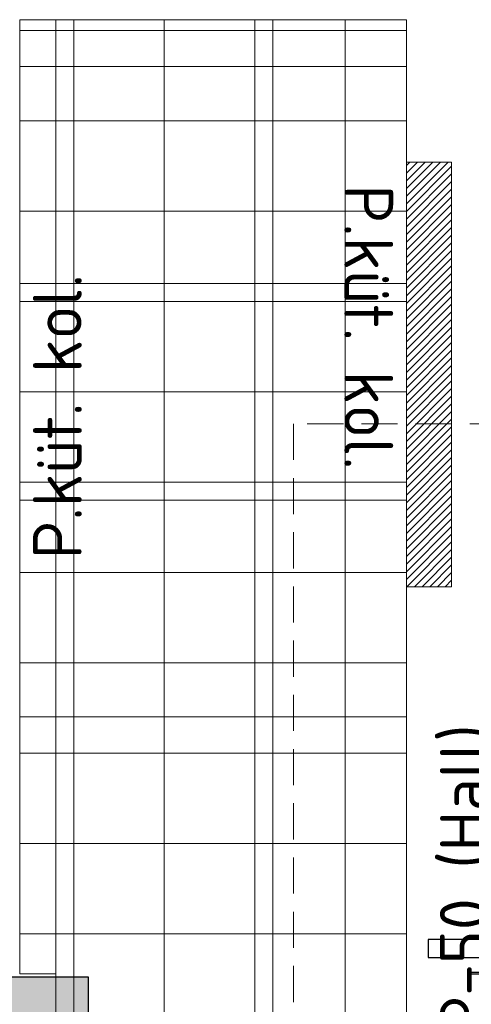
# Model space of a CAD drawing. Header units: millimetres. Extents: x 102382 to 164490, y 45733 to 103316.
# Tile 38 of 183: x 133100 to 134350, y 53805 to 56530. Entities that reach past the tile are written whole.
import ezdxf

# ---------------------------------------------------------------- set-up
doc = ezdxf.new("R2010")
doc.units = ezdxf.units.MM
doc.linetypes.add('Hidden 100.00_ 50.00', pattern=[150, 100, -50])
doc.linetypes.add('Hidden Line', pattern=[317.5, 211.666667, -105.833333])
for name, color, linetype, lineweight, true_color in [('_SA-LAGI', 7, 'Continuous', 9, 0x5b5b5b), ('_SA-LAGI_hatch', 7, 'Continuous', 5, 0x787878), ('_SA-PORAND', 7, 'Continuous', 9, 0x5b5b5b), ('_SA-PORAND_hatch', 254, 'Continuous', 9, 0xbebebe), ('_SA-PORAND_tekst', 7, 'Continuous', 9, 0x5b5b5b), ('_SA-SANTEHN', 7, 'Continuous', 0, 0x4c5f99), ('_SA-TREPP_tekst', 7, 'Continuous', 0, 0x000000)]:
    doc.layers.add(name, color=color, linetype=linetype, lineweight=lineweight, true_color=true_color)
doc.layers.add('_SA-MÄRKUSED', color=1, linetype='Continuous', true_color=0xff0000)
doc.layers.add('_SA-PIIRE', color=7, linetype='Continuous', true_color=0x000000)
doc.styles.add('DIN Pro Medium-Medium', font='txt')

msp = doc.modelspace()

# ---------------------------------------------------------------- hatches: boundary and pattern name
at = {"layer": '_SA-LAGI_hatch'}
h = msp.add_hatch(dxfattribs=at)
h.set_pattern_fill('Double', color=256, scale=600, style=0, pattern_type=2)
h.set_pattern_definition([(0, (0, 0), (0, 600), []), (90, (0, 0), (-600, 4e-14), [])])
h.paths.add_polyline_path([(133200, 53890), (133100, 53890), (133100, 56530), (134170, 56530), (134170, 53670), (138090, 53670), (138090, 52355), (137770, 52355), (137770, 52035), (138090, 52035), (138090.5, 51640.2), (133200, 51640.2), (133200, 51960), (133100, 51960), (133100, 53570), (133200, 53570)], flags=0)
at = {"layer": '_SA-MÄRKUSED'}
msp.add_hatch(color=256, dxfattribs=at).paths.add_polyline_path([(132890, 53480), (133290, 53480), (133290, 53880), (132890, 53880)], flags=0)
at = {"layer": '_SA-PORAND_hatch', "true_color": 0xb7c7cc}
h = msp.add_hatch(dxfattribs=at)
h.set_pattern_fill('Grid', color=9, scale=1000, style=0, pattern_type=2)
h.set_pattern_definition([(0, (0, 0), (0, 250), []), (90, (0, 0), (-250, 2e-14), [])])
h.paths.add_polyline_path([(133100, 56530), (134170, 56530), (134170, 53670), (139290, 53670), (139290, 45759.6), (133200, 45759.6), (133200, 45860), (133100, 45860), (133100, 47480), (133200, 47480), (133200, 47800), (133100, 47800), (133100, 51640.2), (133200, 51640.2), (133200, 51960.2), (133100, 51960.2), (133100, 53570), (133200, 53570), (133200, 53890), (133100, 53890)], flags=0)
h.paths.add_polyline_path([(137770, 52035), (138090, 52035), (138090, 52355), (137770, 52355)], flags=0)
at = {"layer": '_SA-SANTEHN'}
h = msp.add_hatch(dxfattribs=at)
h.set_pattern_fill('Hatch1', color=256, scale=120, angle=45, style=0, pattern_type=2)
h.set_pattern_definition([(45, (1e-19, 0), (-10.6066017, 10.6066017), [])])
h.paths.add_polyline_path([(134295, 56135.9), (134170, 56135.9), (134170, 54960.9), (134295, 54960.9)], flags=0)

# ---------------------------------------------------------------- linework, layer by layer
at = {"layer": '_SA-LAGI'}
msp.add_lwpolyline([(133200, 53890), (133100, 53890), (133100, 56530), (134170, 56530), (134170, 53670), (138090, 53670), (138090, 52355), (137770, 52355), (137770, 52035), (138090, 52035), (138090.5, 51640.2), (133200, 51640.2), (133200, 51960), (133100, 51960), (133100, 53570), (133200, 53570)], close=True, dxfattribs=at)
at = {"layer": '_SA-MÄRKUSED'}
msp.add_lwpolyline([(132890, 53480), (133290, 53480), (133290, 53880), (132890, 53880)], close=True, dxfattribs=at)
at = {"layer": '_SA-PIIRE', "color": 9, "linetype": 'Hidden Line', "true_color": 0xbebebe}
msp.add_lwpolyline([(136305.1, 53985), (134229.8, 53985), (134229.8, 53935), (136332.1, 53935)], dxfattribs=at)
msp.add_lwpolyline([(134341.5, 53890), (134401.5, 53890), (134401.5, 53893), (134341.5, 53893)], close=True, dxfattribs=at)
at = {"layer": '_SA-PORAND'}
msp.add_lwpolyline([(133100, 56530), (134170, 56530), (134170, 53670), (139290, 53670), (139290, 45759.6), (133200, 45759.6), (133200, 45860), (133100, 45860), (133100, 47480), (133200, 47480), (133200, 47800), (133100, 47800), (133100, 51640.2), (133200, 51640.2), (133200, 51960.2), (133100, 51960.2), (133100, 53570), (133200, 53570), (133200, 53890), (133100, 53890)], close=True, dxfattribs=at)
at = {"layer": '_SA-SANTEHN'}
msp.add_lwpolyline([(134295, 56135.9), (134170, 56135.9), (134170, 54960.9), (134295, 54960.9)], close=True, dxfattribs=at)
at = {"layer": '_SA-TREPP_tekst', "color": 1, "linetype": 'Hidden 100.00_ 50.00', "true_color": 0xff0000}
msp.add_lwpolyline([(138945.6, 52949.6), (138945.6, 55411.6), (133857.6, 55411.6), (133857.6, 52949.6)], close=True, dxfattribs=at)

# ---------------------------------------------------------------- texts
at = {"layer": '_SA-PORAND_tekst', "insert": (134262.8, 53723), "char_height": 135, "width": 2065.574, "attachment_point": 1, "rotation": 90, "style": 'DIN Pro Medium-Medium'}
msp.add_mtext('P-50 (Hall)', dxfattribs=at)
at = {"layer": '_SA-SANTEHN', "char_height": 135, "width": 1960.82, "attachment_point": 1, "style": 'DIN Pro Medium-Medium'}
for insert, rotation in [((134133.4, 56073.1, 710), 270), ((133136.6, 55037.3, 710), 90)]:
    msp.add_mtext('P.küt. kol.', dxfattribs=dict(at, insert=insert, rotation=rotation))

doc.saveas('drawing.dxf')
